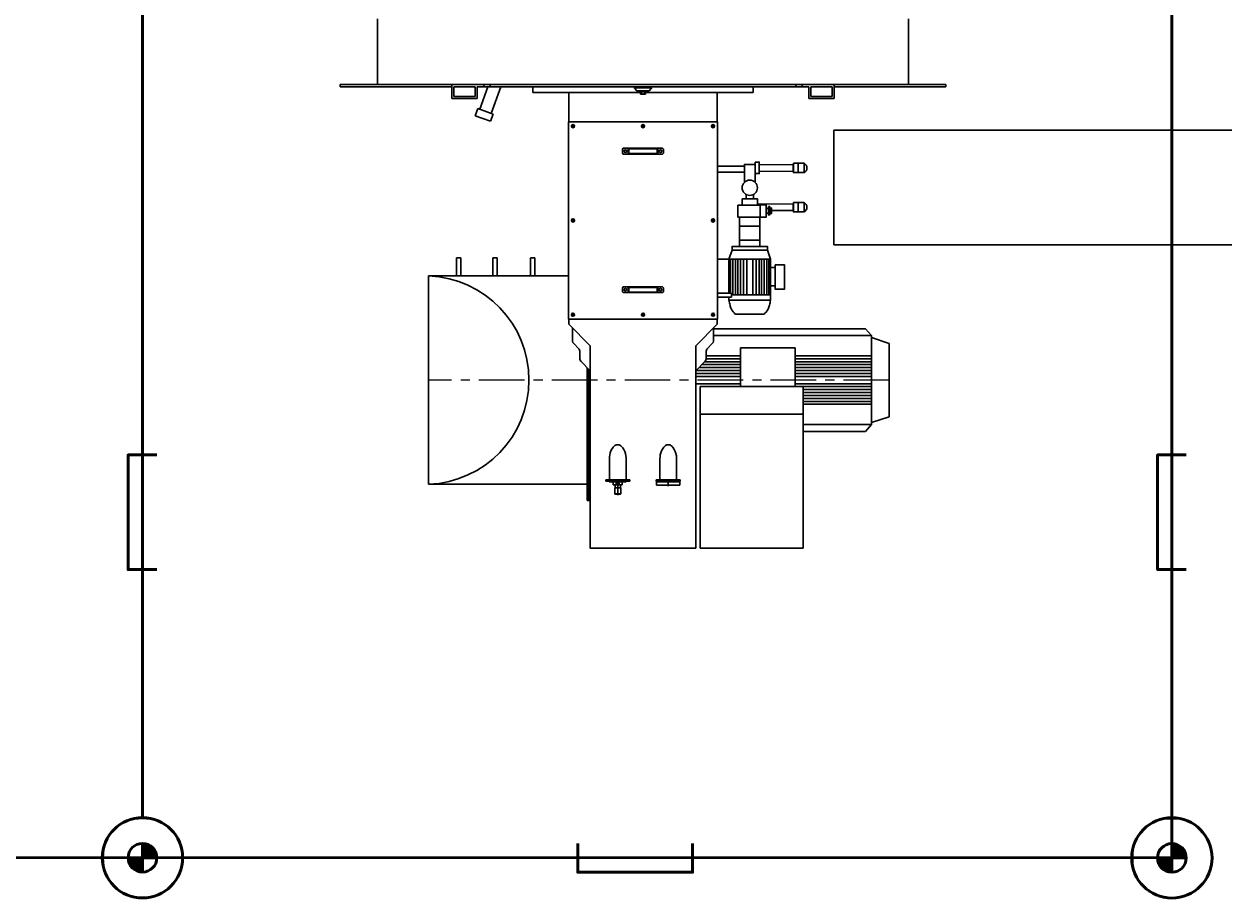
# Model space of a CAD drawing. Header units: millimetres. Extents: x 196 to 1773810, y -221320 to 153872.
# Tile 138 of 256: x 1156363 to 1160544, y -206100 to -203054. Entities that reach past the tile are written whole.
import ezdxf

# ---------------------------------------------------------------- set-up
doc = ezdxf.new("R2010")
doc.units = ezdxf.units.MM
doc.set_wipeout_variables(frame=1)
doc.linetypes.add('CENTER', pattern=[50.8, 31.75, -6.35, 6.35, -6.35])
for name, color, linetype, lineweight in [('.', 7, 'Continuous', 15), ('00_Основной', 163, 'Continuous', 40), ('Эл.линия силовых сетей', 1, 'Continuous', 50), ('электрика', 1, 'Continuous', 140), ('Электроосвещение', 1, 'Continuous', 50)]:
    doc.layers.add(name, color=color, linetype=linetype, lineweight=lineweight)
doc.styles.add('Times New Roman', font='times.ttf')
doc.styles.add('TXT', font='txt.shx', dxfattribs={"bigfont": 'GBCBIG.shx'})

# ---------------------------------------------------------------- blocks, each defined once
blk = doc.blocks.new('ДСП-3004 100Вт')
at = {"color": 1, "lineweight": 50}
blk.add_wipeout([(-12.1, 138.5), (12.1, 138.5), (36, 134.3), (58.7, 126), (79.7, 113.9), (98.3, 98.3), (113.9, 79.7), (126, 58.7), (134.3, 36), (138.5, 12.1), (138.5, -12.1), (134.3, -36), (126, -58.7), (113.9, -79.7), (98.3, -98.3), (79.7, -113.9), (58.7, -126), (36, -134.3), (12.1, -138.5), (-12.1, -138.5), (-36, -134.3), (-58.7, -126), (-79.7, -113.9), (-98.3, -98.3), (-113.9, -79.7), (-126, -58.7), (-134.3, -36), (-138.5, -12.1), (-138.5, 12.1), (-134.3, 36), (-126, 58.7), (-113.9, 79.7), (-98.3, 98.3), (-79.7, 113.9), (-58.7, 126), (-36, 134.3)], dxfattribs=at)
at = {"layer": '.', "lineweight": 50, "ltscale": 10}
h = blk.add_hatch(color=2, dxfattribs=at)
h.dxf.hatch_style = 1
h.paths.add_polyline_path([(0, 0), (50, 0, 0.414214), (0, 50)])
h = blk.add_hatch(color=2, dxfattribs=at)
h.dxf.hatch_style = 1
h.paths.add_polyline_path([(0, -50), (0, 0), (-50, 0, 0.414214)])
at = {"layer": 'Электроосвещение', "color": 1, "lineweight": 50, "ltscale": 10}
for points in [[(0, 50), (0, -50)], [(-50, 0), (50, 0)]]:
    blk.add_lwpolyline(points, dxfattribs=at)
for radius in [140, 50]:
    blk.add_circle((0, 0), radius, dxfattribs=at)
blk = doc.blocks.new('Лоток')
at = {"layer": 'Эл.линия силовых сетей', "color": 85, "lineweight": 50, "ltscale": 50}
blk.add_lwpolyline([(-200, 100), (-200, 0), (200, 0), (200, 100)], dxfattribs=at)

msp = doc.modelspace()

# ---------------------------------------------------------------- linework, layer by layer
at = {"color": 252, "lineweight": 30, "ltscale": 10}
for p, q in [((1159184.7, -203424.1, 0.2), (1163744.7, -203424.1, 0.5)), ((1159184.7, -203424.1, 0.2), (1159184.7, -203824.1, 0.1)), ((1159184.7, -203824.1, 0.1), (1164144.7, -203824.1, 0.4))]:
    msp.add_line(p, q, dxfattribs=at)
at = {"color": 252, "linetype": 'CENTER', "lineweight": 25, "ltscale": 5}
msp.add_line((1159376.9, -204295, 0.3), (1157772.9, -204295, 0.3), dxfattribs=at)
at = {"layer": '00_Основной', "lineweight": 30, "ltscale": 10}
for p, q in [((1157594.4, -203264.4, 0.3), (1157594.4, -203035.7, 0.3)), ((1159444.9, -203264.4, 0.3), (1159444.9, -203035.7, 0.3)), ((1157594.4, -203264.4, 0.3), (1157594.4, -203066.1, 0.3)), ((1159444.9, -203264.4, 0.3), (1159444.9, -203066.1, 0.3)), ((1157464.2, -203273.2, 0.3), (1157464.2, -203264.4, 0.3)), ((1157853.8, -203264.4, 0.3), (1157464.2, -203264.4, 0.3)), ((1157853.8, -203273.2, 0.3), (1157464.2, -203273.2, 0.3)), ((1157853.8, -203273.2, 0.3), (1157853.8, -203264.4, 0.3)), ((1157964.7, -203264.4, 0.3), (1157853.8, -203264.4, 0.3)), ((1157853.8, -203273.2, 0.3), (1157853.8, -203313.7, 0.3)), ((1157860.9, -203306.6, 0.3), (1157860.9, -203273.2, 0.3)), ((1157934.8, -203273.2, 0.3), (1157860.9, -203273.2, 0.3)), ((1157934.8, -203273.2, 0.3), (1157934.8, -203306.6, 0.3)), ((1157941.8, -203313.7, 0.3), (1157941.8, -203273.2, 0.3)), ((1157964.7, -203273.2, 0.3), (1157941.8, -203273.2, 0.3)), ((1157979.1, -203273.2, 0.3), (1157950.8, -203351.2, 0.3)), ((1157964.7, -203273.2, 0.3), (1157964.7, -203264.4, 0.3)), ((1157986.7, -203264.4, 0.3), (1157964.7, -203264.4, 0.3)), ((1157986.7, -203273.2, 0.3), (1157964.7, -203273.2, 0.3)), ((1157986.7, -203273.2, 0.3), (1157986.7, -203264.4, 0.3)), ((1159185.5, -203264.4, 0.3), (1157986.7, -203264.4, 0.3)), ((1159097.5, -203273.2, 0.3), (1157986.7, -203273.2, 0.3)), ((1158024.1, -203273.2, 0.3), (1157990.4, -203365.6, 0.3)), ((1159052.6, -203273.2, 0.3), (1159052.6, -203264.4, 0.3)), ((1159074.6, -203273.2, 0.3), (1159074.6, -203264.4, 0.3)), ((1159097.5, -203313.7, 0.3), (1159097.5, -203273.2, 0.3)), ((1159104.6, -203273.2, 0.3), (1159104.6, -203306.6, 0.3)), ((1159178.4, -203273.2, 0.3), (1159104.6, -203273.2, 0.3)), ((1159178.4, -203306.6, 0.3), (1159178.4, -203273.2, 0.3)), ((1159185.5, -203273.2, 0.3), (1159185.5, -203264.4, 0.3)), ((1159575.1, -203264.4, 0.3), (1159185.5, -203264.4, 0.3)), ((1159185.5, -203273.2, 0.3), (1159185.5, -203313.7, 0.3)), ((1159575.1, -203273.2, 0.3), (1159185.5, -203273.2, 0.3)), ((1159575.1, -203273.2, 0.3), (1159575.1, -203264.4, 0.3)), ((1157853.8, -203313.7, 0.3), (1157941.8, -203313.7, 0.3)), ((1157934.8, -203306.6, 0.3), (1157860.9, -203306.6, 0.3)), ((1158136, -203276.1, 0.3), (1158136, -203292.5, 0.3)), ((1158511.1, -203292.5, 0.3), (1158136, -203292.5, 0.3)), ((1158261.4, -203292.5, 0.3), (1158261.4, -203394.8, 0.3)), ((1158497.8, -203286.3, 0.3), (1158490.1, -203277, 0.3)), ((1158548.9, -203276.3, 0.3), (1158490.4, -203276.3, 0.3)), ((1158540.8, -203286.7, 0.3), (1158498.5, -203286.7, 0.3)), ((1158509.3, -203286.7, 0.3), (1158530, -203286.7, 0.3)), ((1158509.3, -203286.7, 0.3), (1158509.3, -203288.4, 0.3)), ((1158509.3, -203288.4, 0.3), (1158530, -203288.4, 0.3)), ((1158511.1, -203289, 0.3), (1158512.2, -203288.4, 0.3)), ((1158511.1, -203289, 0.3), (1158511.1, -203298.2, 0.3)), ((1158511.1, -203298.2, 0.3), (1158512.2, -203298.9, 0.3)), ((1158527.1, -203288.4, 0.3), (1158512.2, -203288.4, 0.3)), ((1158527.1, -203298.9, 0.3), (1158512.2, -203298.9, 0.3)), ((1158515.4, -203289, 0.3), (1158515.4, -203298.2, 0.3)), ((1158523.9, -203289, 0.3), (1158523.9, -203298.2, 0.3)), ((1158528.2, -203289, 0.3), (1158527.1, -203288.4, 0.3)), ((1158528.2, -203298.2, 0.3), (1158527.1, -203298.9, 0.3)), ((1158528.2, -203289, 0.3), (1158528.2, -203298.2, 0.3)), ((1158903.3, -203292.5, 0.3), (1158528.2, -203292.5, 0.3)), ((1158530, -203286.7, 0.3), (1158530, -203288.4, 0.3)), ((1158541.5, -203286.3, 0.3), (1158549.3, -203277, 0.3)), ((1158778, -203394.8, 0.3), (1158778, -203292.5, 0.3)), ((1158903.3, -203276.1, 0.3), (1158903.3, -203292.5, 0.3)), ((1159185.5, -203313.7, 0.3), (1159097.5, -203313.7, 0.3)), ((1159104.6, -203306.6, 0.3), (1159178.4, -203306.6, 0.3)), ((1157944.2, -203348.8, 0.3), (1157935.1, -203373.6, 0.3)), ((1157944.2, -203348.8, 0.3), (1157997.1, -203368, 0.3)), ((1157988, -203392.8, 0.3), (1157935.1, -203373.6, 0.3)), ((1157997.1, -203368, 0.3), (1157988, -203392.8, 0.3)), ((1158261.4, -203394.8, 0.3), (1158260.3, -203394.8, 0.3)), ((1158261.4, -203394.8, 0.3), (1158778, -203394.8, 0.3)), ((1158778, -203394.8, 0.3), (1158779, -203394.8, 0.3)), ((1158269.5, -203410.1, 0.3), (1158281.9, -203410.1, 0.3)), ((1158275.7, -203403.9, 0.3), (1158275.7, -203416.3, 0.3)), ((1158513.5, -203410.1, 0.3), (1158525.8, -203410.1, 0.3)), ((1158519.7, -203403.9, 0.3), (1158519.7, -203416.3, 0.3)), ((1158757.5, -203410.1, 0.3), (1158769.8, -203410.1, 0.3)), ((1158763.6, -203403.9, 0.3), (1158763.6, -203416.3, 0.3)), ((1158451.1, -203486.8, 0.3), (1158448.1, -203489.9, 0.3)), ((1158448.1, -203489.9, 0.3), (1158448.1, -203504.2, 0.3)), ((1158451.1, -203507.3, 0.3), (1158448.1, -203504.2, 0.3)), ((1158451.1, -203486.8, 0.3), (1158519.7, -203486.8, 0.3)), ((1158451.1, -203507.3, 0.3), (1158519.7, -203507.3, 0.3)), ((1158468.5, -203486.8, 0.3), (1158468.5, -203507.3, 0.3)), ((1158468.5, -203486.8, 0.3), (1158470.6, -203488.9, 0.3)), ((1158470.6, -203505.3, 0.3), (1158468.5, -203507.3, 0.3)), ((1158470.6, -203488.9, 0.3), (1158519.7, -203488.9, 0.3)), ((1158470.6, -203488.9, 0.3), (1158470.6, -203505.3, 0.3)), ((1158470.6, -203505.3, 0.3), (1158519.7, -203505.3, 0.3)), ((1158588.2, -203486.8, 0.3), (1158519.7, -203486.8, 0.3)), ((1158568.8, -203488.9, 0.3), (1158519.7, -203488.9, 0.3)), ((1158568.8, -203505.3, 0.3), (1158519.7, -203505.3, 0.3)), ((1158588.2, -203507.3, 0.3), (1158519.7, -203507.3, 0.3)), ((1158568.8, -203488.9, 0.3), (1158570.8, -203486.8, 0.3)), ((1158568.8, -203488.9, 0.3), (1158568.8, -203505.3, 0.3)), ((1158568.8, -203505.3, 0.3), (1158570.8, -203507.3, 0.3)), ((1158570.8, -203486.8, 0.3), (1158570.8, -203507.3, 0.3)), ((1158588.2, -203486.8, 0.3), (1158591.3, -203489.9, 0.3)), ((1158588.2, -203507.3, 0.3), (1158591.3, -203504.2, 0.3)), ((1158591.3, -203489.9, 0.3), (1158591.3, -203504.2, 0.3)), ((1158918.1, -203680.9, 0.3), (1159043.4, -203681.7, 0.3)), ((1159043.4, -203681.7, 0.3), (1159043.4, -203704.5, 0.3)), ((1158275.7, -203732.4, 0.3), (1158275.7, -203744.8, 0.3)), ((1158763.6, -203732.4, 0.3), (1158763.6, -203744.8, 0.3)), ((1158856.4, -203829.2, 0.3), (1158856.4, -203727.3, 0.3)), ((1158856.4, -203727.3, 0.3), (1158891.6, -203727.3, 0.3)), ((1158926.8, -203829.2, 0.3), (1158926.8, -203727.3, 0.3)), ((1158927.8, -203703.7, 0.3), (1158927.6, -203703.7, 0.3)), ((1159043.4, -203704.5, 0.3), (1158967.6, -203704, 0.3)), ((1158281.9, -203738.6, 0.3), (1158269.5, -203738.6, 0.3)), ((1158757.5, -203738.6, 0.3), (1158769.8, -203738.6, 0.3)), ((1158856.4, -203758.7, 0.3), (1158891.6, -203758.7, 0.3)), ((1158926.8, -203758.7, 0.3), (1158891.6, -203758.7, 0.3)), ((1158856.4, -203807.9, 0.3), (1158891.6, -203807.9, 0.3)), ((1158926.8, -203807.9, 0.3), (1158891.6, -203807.9, 0.3)), ((1158819.3, -203873.1, 0.3), (1158829.9, -203841.7, 0.3)), ((1158963.9, -203873.1, 0.3), (1158953.3, -203841.7, 0.3)), ((1157870.1, -203931.8, 0.3), (1157870.1, -203869.2, 0.3)), ((1157870.1, -203869.2, 0.3), (1157885.4, -203869.2, 0.3)), ((1157885.4, -203931.8, 0.3), (1157885.4, -203869.2, 0.3)), ((1157996.4, -203931.8, 0.3), (1157996.4, -203869.2, 0.3)), ((1157996.4, -203869.2, 0.3), (1158011.7, -203869.2, 0.3)), ((1158011.7, -203931.8, 0.3), (1158011.7, -203869.2, 0.3)), ((1158127.3, -203931.8, 0.3), (1158127.3, -203869.2, 0.3)), ((1158127.3, -203869.2, 0.3), (1158142.7, -203869.2, 0.3)), ((1158142.7, -203931.8, 0.3), (1158142.7, -203869.2, 0.3)), ((1158824.6, -203873.1, 0.3), (1158824.6, -203992, 0.3)), ((1158832.1, -203873.1, 0.3), (1158832.1, -203997.6, 0.3)), ((1158841.5, -203873.1, 0.3), (1158841.5, -203997.6, 0.3)), ((1158850.3, -203873.1, 0.3), (1158850.3, -203997.6, 0.3)), ((1158859, -203873.1, 0.3), (1158859, -203997.6, 0.3)), ((1158869.7, -203873.1, 0.3), (1158869.7, -203997.6, 0.3)), ((1158881.3, -203997.6, 0.3), (1158881.3, -203873.1, 0.3)), ((1158901.9, -203997.6, 0.3), (1158901.9, -203873.1, 0.3)), ((1158913.5, -203873.1, 0.3), (1158913.5, -203997.6, 0.3)), ((1158924.2, -203873.1, 0.3), (1158924.2, -203997.6, 0.3)), ((1158932.9, -203873.1, 0.3), (1158932.9, -203997.6, 0.3)), ((1158941.7, -203873.1, 0.3), (1158941.7, -203997.6, 0.3)), ((1158951.2, -203873.1, 0.3), (1158951.2, -203997.6, 0.3)), ((1158958.6, -203873.1, 0.3), (1158958.6, -203997.6, 0.3)), ((1157772.9, -203931.8, 0.3), (1157772.9, -204658.2, 0.3)), ((1158260.3, -203931.8, 0.3), (1157772.9, -203931.8, 0.3)), ((1158451.1, -203969.9, 0.3), (1158448.1, -203973, 0.3)), ((1158448.1, -203987.3, 0.3), (1158448.1, -203973, 0.3)), ((1158451.1, -203969.9, 0.3), (1158519.7, -203969.9, 0.3)), ((1158468.5, -203990.3, 0.3), (1158468.5, -203969.9, 0.3)), ((1158470.6, -203971.9, 0.3), (1158468.5, -203969.9, 0.3)), ((1158470.6, -203971.9, 0.3), (1158519.7, -203971.9, 0.3)), ((1158470.6, -203988.3, 0.3), (1158470.6, -203971.9, 0.3)), ((1158588.2, -203969.9, 0.3), (1158519.7, -203969.9, 0.3)), ((1158568.8, -203971.9, 0.3), (1158519.7, -203971.9, 0.3)), ((1158568.8, -203971.9, 0.3), (1158570.8, -203969.9, 0.3)), ((1158568.8, -203988.3, 0.3), (1158568.8, -203971.9, 0.3)), ((1158570.8, -203990.3, 0.3), (1158570.8, -203969.9, 0.3)), ((1158588.2, -203969.9, 0.3), (1158591.3, -203973, 0.3)), ((1158591.3, -203987.3, 0.3), (1158591.3, -203973, 0.3)), ((1158451.1, -203990.3, 0.3), (1158448.1, -203987.3, 0.3)), ((1158451.1, -203990.3, 0.3), (1158519.7, -203990.3, 0.3)), ((1158468.5, -203990.3, 0.3), (1158470.6, -203988.3, 0.3)), ((1158470.6, -203988.3, 0.3), (1158519.7, -203988.3, 0.3)), ((1158568.8, -203988.3, 0.3), (1158519.7, -203988.3, 0.3)), ((1158588.2, -203990.3, 0.3), (1158519.7, -203990.3, 0.3)), ((1158568.8, -203988.3, 0.3), (1158570.8, -203990.3, 0.3)), ((1158588.2, -203990.3, 0.3), (1158591.3, -203987.3, 0.3)), ((1158779, -203992, 0.3), (1158828.2, -203992, 0.3)), ((1158828.2, -204005.5, 0.3), (1158819.3, -204005.5, 0.3)), ((1158828.2, -203992, 0.3), (1158828.2, -204005.5, 0.3)), ((1158828.2, -203997.6, 0.3), (1158891.6, -203997.6, 0.3)), ((1158963.9, -203997.6, 0.3), (1158891.6, -203997.6, 0.3)), ((1158269.5, -204067.1, 0.3), (1158281.9, -204067.1, 0.3)), ((1158275.7, -204073.3, 0.3), (1158275.7, -204060.9, 0.3)), ((1158513.5, -204067.1, 0.3), (1158525.8, -204067.1, 0.3)), ((1158519.7, -204073.3, 0.3), (1158519.7, -204060.9, 0.3)), ((1158757.5, -204067.1, 0.3), (1158769.8, -204067.1, 0.3)), ((1158763.6, -204073.3, 0.3), (1158763.6, -204060.9, 0.3)), ((1158841.3, -204065.3, 0.3), (1158891.6, -204065.3, 0.3)), ((1158941.9, -204065.3, 0.3), (1158891.6, -204065.3, 0.3)), ((1158779, -204082.4, 0.3), (1158260.3, -204082.4, 0.3)), ((1158261.4, -204099.9, 0.3), (1158261.4, -204082.4, 0.3)), ((1158335.5, -204175.3, 0.3), (1158261.4, -204099.9, 0.3)), ((1158778, -204099.9, 0.3), (1158703.8, -204175.3, 0.3)), ((1158778, -204099.9, 0.3), (1158778, -204082.4, 0.3)), ((1158274.1, -204112.9, 0.3), (1158274.1, -204159.7, 0.3)), ((1158765.2, -204112.9, 0.3), (1158765.2, -204159.7, 0.3)), ((1158765.2, -204116, 0.3), (1159015.6, -204116, 0.3)), ((1159015.6, -204139.6, 0.3), (1158765.2, -204139.6, 0.3)), ((1159015.6, -204116, 0.3), (1159295.3, -204116, 0.3)), ((1159315.5, -204139.6, 0.3), (1159015.6, -204139.6, 0.3)), ((1159295.3, -204116, 0.3), (1159315.5, -204139.6, 0.3)), ((1159315.5, -204139.6, 0.3), (1159315.5, -204146.7, 0.3)), ((1159315.5, -204146.7, 0.3), (1159376.9, -204167.1, 0.3)), ((1159315.5, -204146.7, 0.3), (1159315.5, -204295, 0.3)), ((1158277.1, -204166.9, 0.3), (1158296.8, -204186.9, 0.3)), ((1158335.5, -204175.3, 0.3), (1158335.5, -204545.5, 0.3)), ((1158703.8, -204175.3, 0.3), (1158703.8, -204545.5, 0.3)), ((1158762.2, -204166.9, 0.3), (1158742.5, -204186.9, 0.3)), ((1158859.7, -204318, 0.3), (1158859.7, -204182.1, 0.3)), ((1158859.7, -204182.1, 0.3), (1159050.4, -204182.1, 0.3)), ((1159050.4, -204182.1, 0.3), (1159050.4, -204318, 0.3)), ((1159376.9, -204167.1, 0.3), (1159376.9, -204295, 0.3)), ((1158299.7, -204194.1, 0.3), (1158299.7, -204222.2, 0.3)), ((1158302.7, -204229.4, 0.3), (1158335.5, -204262.8, 0.3)), ((1158736.7, -204229.4, 0.3), (1158703.8, -204262.8, 0.3)), ((1158859.7, -204231.1, 0.3), (1158735, -204231.1, 0.3)), ((1158739.6, -204194.1, 0.3), (1158739.6, -204222.2, 0.3)), ((1158859.7, -204210.6, 0.3), (1158739.6, -204210.6, 0.3)), ((1158859.7, -204220.8, 0.3), (1158739.6, -204220.8, 0.3)), ((1159315.5, -204210.6, 0.3), (1159050.4, -204210.6, 0.3)), ((1159315.5, -204220.8, 0.3), (1159050.4, -204220.8, 0.3)), ((1159315.5, -204231.1, 0.3), (1159050.4, -204231.1, 0.3)), ((1158325.3, -204252.4, 0.3), (1158325.3, -204714.4, 0.3)), ((1158330.4, -204714.4, 0.3), (1158330.4, -204257.6, 0.3)), ((1158859.7, -204272, 0.3), (1158703.8, -204272, 0.3)), ((1158859.7, -204261.8, 0.3), (1158704.8, -204261.8, 0.3)), ((1158859.7, -204251.5, 0.3), (1158714.9, -204251.5, 0.3)), ((1158859.7, -204241.3, 0.3), (1158724.9, -204241.3, 0.3)), ((1159315.5, -204241.3, 0.3), (1159050.4, -204241.3, 0.3)), ((1159315.5, -204251.5, 0.3), (1159050.4, -204251.5, 0.3)), ((1159315.5, -204261.8, 0.3), (1159050.4, -204261.8, 0.3)), ((1159315.5, -204272, 0.3), (1159050.4, -204272, 0.3)), ((1158335.5, -204286.6, 0.3), (1158335.5, -204714.4, 0.3)), ((1158859.7, -204282.2, 0.3), (1158703.8, -204282.2, 0.3)), ((1158859.7, -204307.8, 0.3), (1158703.8, -204307.8, 0.3)), ((1159077.2, -204317.7, 0.3), (1158719.1, -204317.7, 0.3)), ((1158719.1, -204880.8, 0.3), (1158719.1, -204317.7, 0.3)), ((1158953.8, -204318, 0.3), (1158797.9, -204318, 0.3)), ((1159315.5, -204282.2, 0.3), (1159050.4, -204282.2, 0.3)), ((1159315.5, -204307.8, 0.3), (1159050.4, -204307.8, 0.3)), ((1159315.5, -204318, 0.3), (1159050.4, -204318, 0.3)), ((1159077.2, -204880.8, 0.3), (1159077.2, -204317.7, 0.3)), ((1159315.5, -204443.3, 0.3), (1159315.5, -204295, 0.3)), ((1159376.9, -204422.9, 0.3), (1159376.9, -204295, 0.3)), ((1159315.5, -204328.2, 0.3), (1159077.2, -204328.2, 0.3)), ((1159315.5, -204338.5, 0.3), (1159077.2, -204338.5, 0.3)), ((1159315.5, -204348.7, 0.3), (1159077.2, -204348.7, 0.3)), ((1159315.5, -204358.9, 0.3), (1159077.2, -204358.9, 0.3)), ((1159315.5, -204369.2, 0.3), (1159077.2, -204369.2, 0.3)), ((1159315.5, -204379.4, 0.3), (1159077.2, -204379.4, 0.3)), ((1159077.2, -204414.2, 0.3), (1158719.1, -204414.2, 0.3)), ((1159315.5, -204443.3, 0.3), (1159376.9, -204422.9, 0.3)), ((1159315.5, -204450.4, 0.3), (1159315.5, -204443.3, 0.3)), ((1159315.5, -204450.4, 0.3), (1159077.2, -204450.4, 0.3)), ((1159077.2, -204474, 0.3), (1159295.3, -204474, 0.3)), ((1159295.3, -204474, 0.3), (1159315.5, -204450.4, 0.3)), ((1158416.2, -204528.6, 0.3), (1158419.5, -204525.3, 0.3)), ((1158419.5, -204525.3, 0.3), (1158421.7, -204523.6, 0.3)), ((1158421.7, -204523.6, 0.3), (1158424.1, -204522.2, 0.3)), ((1158424.1, -204522.2, 0.3), (1158426.8, -204521.1, 0.3)), ((1158426.8, -204521.1, 0.3), (1158429.6, -204520.4, 0.3)), ((1158429.6, -204520.4, 0.3), (1158432.3, -204520.3, 0.3)), ((1158432.3, -204520.3, 0.3), (1158435, -204520.6, 0.3)), ((1158435, -204520.6, 0.3), (1158437.2, -204521.2, 0.3)), ((1158437.2, -204521.2, 0.3), (1158439.2, -204522.2, 0.3)), ((1158439.2, -204522.2, 0.3), (1158442.4, -204524.1, 0.3)), ((1158442.4, -204524.1, 0.3), (1158445.2, -204526.5, 0.3)), ((1158445.2, -204526.5, 0.3), (1158449.3, -204531.4, 0.3)), ((1158592.2, -204528.6, 0.3), (1158595.4, -204525.3, 0.3)), ((1158595.4, -204525.3, 0.3), (1158597.6, -204523.6, 0.3)), ((1158597.6, -204523.6, 0.3), (1158600, -204522.2, 0.3)), ((1158600, -204522.2, 0.3), (1158602.7, -204521.1, 0.3)), ((1158602.7, -204521.1, 0.3), (1158605.6, -204520.4, 0.3)), ((1158605.6, -204520.4, 0.3), (1158608.3, -204520.3, 0.3)), ((1158608.3, -204520.3, 0.3), (1158610.9, -204520.6, 0.3)), ((1158610.9, -204520.6, 0.3), (1158613.1, -204521.2, 0.3)), ((1158613.1, -204521.2, 0.3), (1158615.2, -204522.2, 0.3)), ((1158615.2, -204522.2, 0.3), (1158618.3, -204524.1, 0.3)), ((1158618.3, -204524.1, 0.3), (1158621.1, -204526.5, 0.3)), ((1158621.1, -204526.5, 0.3), (1158625.3, -204531.4, 0.3)), ((1158402.5, -204570.5, 0.3), (1158403, -204562, 0.3)), ((1158403, -204562, 0.3), (1158404.1, -204555.4, 0.3)), ((1158404.1, -204555.4, 0.3), (1158405.8, -204548.7, 0.3)), ((1158405.8, -204548.7, 0.3), (1158408.1, -204542.2, 0.3)), ((1158408.1, -204542.2, 0.3), (1158411.1, -204536, 0.3)), ((1158411.1, -204536, 0.3), (1158413.5, -204532.2, 0.3)), ((1158413.5, -204532.2, 0.3), (1158416.2, -204528.6, 0.3)), ((1158449.3, -204531.4, 0.3), (1158452.7, -204536.8, 0.3)), ((1158452.7, -204536.8, 0.3), (1158456, -204544, 0.3)), ((1158456, -204544, 0.3), (1158458.4, -204551.5, 0.3)), ((1158458.4, -204551.5, 0.3), (1158459.9, -204559.1, 0.3)), ((1158459.9, -204559.1, 0.3), (1158460.6, -204564.9, 0.3)), ((1158460.6, -204564.9, 0.3), (1158460.8, -204570.7, 0.3)), ((1158578.5, -204570.5, 0.3), (1158579, -204562, 0.3)), ((1158579, -204562, 0.3), (1158580, -204555.4, 0.3)), ((1158580, -204555.4, 0.3), (1158581.7, -204548.7, 0.3)), ((1158581.7, -204548.7, 0.3), (1158584, -204542.2, 0.3)), ((1158584, -204542.2, 0.3), (1158587.1, -204536, 0.3)), ((1158587.1, -204536, 0.3), (1158589.4, -204532.2, 0.3)), ((1158589.4, -204532.2, 0.3), (1158592.2, -204528.6, 0.3)), ((1158625.3, -204531.4, 0.3), (1158628.6, -204536.8, 0.3)), ((1158628.6, -204536.8, 0.3), (1158631.9, -204544, 0.3)), ((1158631.9, -204544, 0.3), (1158634.3, -204551.5, 0.3)), ((1158634.3, -204551.5, 0.3), (1158635.9, -204559.1, 0.3)), ((1158635.9, -204559.1, 0.3), (1158636.6, -204564.9, 0.3)), ((1158636.6, -204564.9, 0.3), (1158636.8, -204570.7, 0.3)), ((1158402.5, -204570.7, 0.3), (1158402.5, -204570.5, 0.3)), ((1158402.5, -204570.7, 0.3), (1158402.5, -204642.8, 0.3)), ((1158460.8, -204642.8, 0.3), (1158460.8, -204570.7, 0.3)), ((1158578.5, -204570.7, 0.3), (1158578.5, -204570.5, 0.3)), ((1158578.5, -204570.7, 0.3), (1158578.5, -204642.8, 0.3)), ((1158636.8, -204642.8, 0.3), (1158636.8, -204570.7, 0.3)), ((1158389.7, -204642.8, 0.3), (1158389.7, -204647.9, 0.3)), ((1158473.6, -204642.8, 0.3), (1158389.7, -204642.8, 0.3)), ((1158473.6, -204647.9, 0.3), (1158389.7, -204647.9, 0.3)), ((1158402, -204647.9, 0.3), (1158402, -204650, 0.3)), ((1158461.3, -204647.9, 0.3), (1158402, -204647.9, 0.3)), ((1158402, -204650, 0.3), (1158402.8, -204650, 0.3)), ((1158402.8, -204650, 0.3), (1158414.4, -204650, 0.3)), ((1158414.4, -204647.9, 0.3), (1158414.4, -204650, 0.3)), ((1158414.4, -204650, 0.3), (1158417.1, -204650, 0.3)), ((1158416.3, -204660.2, 0.3), (1158416.3, -204650, 0.3)), ((1158417.1, -204647.9, 0.3), (1158417.1, -204650, 0.3)), ((1158417.1, -204650, 0.3), (1158446.2, -204650, 0.3)), ((1158426.6, -204650, 0.3), (1158426.6, -204660.2, 0.3)), ((1158436.8, -204650, 0.3), (1158426.6, -204650, 0.3)), ((1158431.7, -204696, 0.3), (1158431.7, -204642.4, 0.3)), ((1158436.8, -204660.2, 0.3), (1158436.8, -204650, 0.3)), ((1158446.2, -204647.9, 0.3), (1158446.2, -204650, 0.3)), ((1158446.2, -204650, 0.3), (1158448.9, -204650, 0.3)), ((1158447, -204650, 0.3), (1158447, -204660.2, 0.3)), ((1158448.9, -204647.9, 0.3), (1158448.9, -204650, 0.3)), ((1158448.9, -204650, 0.3), (1158460.6, -204650, 0.3)), ((1158460.6, -204650, 0.3), (1158461.3, -204650, 0.3)), ((1158461.3, -204650, 0.3), (1158461.3, -204647.9, 0.3)), ((1158473.6, -204647.9, 0.3), (1158473.6, -204642.8, 0.3)), ((1158565.7, -204642.8, 0.3), (1158565.7, -204647.9, 0.3)), ((1158649.6, -204642.8, 0.3), (1158565.7, -204642.8, 0.3)), ((1158649.6, -204647.9, 0.3), (1158565.7, -204647.9, 0.3)), ((1158566.7, -204647.9, 0.3), (1158566.7, -204649.5, 0.3)), ((1158566.7, -204647.9, 0.3), (1158648.6, -204647.9, 0.3)), ((1158566.7, -204649.5, 0.3), (1158566.7, -204661.7, 0.3)), ((1158566.7, -204649.5, 0.3), (1158648.6, -204649.5, 0.3)), ((1158607.6, -204664.8, 0.3), (1158607.6, -204642.3, 0.3)), ((1158648.6, -204649.5, 0.3), (1158648.6, -204647.9, 0.3)), ((1158648.6, -204661.7, 0.3), (1158648.6, -204649.5, 0.3)), ((1158649.6, -204647.9, 0.3), (1158649.6, -204642.8, 0.3)), ((1158325.3, -204658.2, 0.3), (1157772.9, -204658.2, 0.3)), ((1158426.6, -204660.2, 0.3), (1158416.3, -204660.2, 0.3)), ((1158421.5, -204670.4, 0.3), (1158421.5, -204691.9, 0.3)), ((1158441.9, -204670.4, 0.3), (1158421.5, -204670.4, 0.3)), ((1158421.5, -204691.9, 0.3), (1158441.9, -204691.9, 0.3)), ((1158422.5, -204660.2, 0.3), (1158422.5, -204670.4, 0.3)), ((1158440.9, -204692.9, 0.3), (1158422.5, -204692.9, 0.3)), ((1158436.8, -204660.2, 0.3), (1158426.6, -204660.2, 0.3)), ((1158447, -204660.2, 0.3), (1158436.8, -204660.2, 0.3)), ((1158440.9, -204670.4, 0.3), (1158440.9, -204660.2, 0.3)), ((1158441.9, -204691.9, 0.3), (1158441.9, -204670.4, 0.3)), ((1158566.7, -204661.7, 0.3), (1158648.6, -204661.7, 0.3)), ((1158335.5, -204714.4, 0.3), (1158325.3, -204714.4, 0.3)), ((1158335.5, -204880.8, 0.3), (1158703.8, -204880.8, 0.3)), ((1158719.1, -204880.8, 0.3), (1159077.2, -204880.8, 0.3))]:
    msp.add_line(p, q, dxfattribs=at)
at = {"layer": '00_Основной', "lineweight": 30, "ltscale": 10, "elevation": 0.3}
for points in [[(1158278.2, -203408.6), (1158275.7, -203407.2), (1158273.1, -203408.6), (1158273.1, -203411.6), (1158275.7, -203413.1), (1158278.2, -203411.6)], [(1158522.2, -203408.6), (1158519.7, -203407.2), (1158517.1, -203408.6), (1158517.1, -203411.6), (1158519.7, -203413.1), (1158522.2, -203411.6)], [(1158766.2, -203408.6), (1158763.6, -203407.2), (1158761.1, -203408.6), (1158761.1, -203411.6), (1158763.6, -203413.1), (1158766.2, -203411.6)], [(1158779, -203549.8), (1158872.8, -203549.8), (1158872.8, -203570.6), (1158779, -203570.6)], [(1158910.8, -203535.4), (1158924.9, -203535.4), (1158924.9, -203575.2), (1158910.8, -203575.2)], [(1158924.9, -203543.9), (1159043.4, -203544.7), (1159043.4, -203567.6), (1158924.9, -203566.7)], [(1159043.5, -203539.3), (1159060.3, -203539.3), (1159060.3, -203571.9), (1159043.5, -203571.9)], [(1159060.3, -203539.3), (1159081, -203539.3), (1159081, -203571.9), (1159060.3, -203571.9)], [(1158849.6, -203685.9), (1158927.8, -203685.9), (1158927.8, -203727.1), (1158849.6, -203727.1)], [(1158865.3, -203663), (1158918.1, -203663), (1158918.1, -203685.9), (1158865.3, -203685.9)], [(1158927.6, -203683.8), (1158948.6, -203683.8), (1158948.6, -203727.4), (1158927.6, -203727.4)], [(1158956.8, -203690.3), (1158961.2, -203690.3), (1158961.2, -203719.4), (1158956.8, -203719.4)], [(1159043.5, -203676.3), (1159060.3, -203676.3), (1159060.3, -203708.9), (1159043.5, -203708.9)], [(1159060.3, -203676.3), (1159081, -203676.3), (1159081, -203708.9), (1159060.3, -203708.9)], [(1158948.6, -203696.7), (1158956.8, -203696.7), (1158956.8, -203712.9), (1158948.6, -203712.9)], [(1158961.2, -203695.6), (1158967.6, -203695.6), (1158967.6, -203714), (1158961.2, -203714)], [(1158273.1, -203737.1), (1158275.7, -203735.6), (1158278.2, -203737.1), (1158278.2, -203740.1), (1158275.7, -203741.5), (1158273.1, -203740.1)], [(1158766.2, -203737.1), (1158763.6, -203735.6), (1158761.1, -203737.1), (1158761.1, -203740.1), (1158763.6, -203741.5), (1158766.2, -203740.1)], [(1158829.8, -203841.7), (1158953.3, -203841.7), (1158953.3, -203829.2), (1158829.8, -203829.2)], [(1158980.3, -203893), (1159012.3, -203893), (1159012.3, -203978.2), (1158980.3, -203978.2)], [(1158980.3, -203902.9), (1158963.9, -203902.9), (1158963.9, -203966.9), (1158980.3, -203966.9)], [(1158278.2, -204068.5), (1158275.7, -204070), (1158273.1, -204068.5), (1158273.1, -204065.6), (1158275.7, -204064.1), (1158278.2, -204065.6)], [(1158522.2, -204068.5), (1158519.7, -204070), (1158517.1, -204068.5), (1158517.1, -204065.6), (1158519.7, -204064.1), (1158522.2, -204065.6)], [(1158766.2, -204068.5), (1158763.6, -204070), (1158761.1, -204068.5), (1158761.1, -204065.6), (1158763.6, -204064.1), (1158766.2, -204065.6)]]:
    msp.add_lwpolyline(points, close=True, dxfattribs=at)
for points in [[(1158873.9, -203605), (1158872.8, -203605), (1158872.8, -203543.4), (1158910.4, -203543.4), (1158910.4, -203605), (1158909.3, -203605)], [(1158904.8, -203647.9), (1158904.8, -203663), (1158879.6, -203663), (1158879.6, -203647.9)], [(1158819.3, -203992), (1158819.3, -203873.1), (1158779, -203873.1), (1158779, -204005.5), (1158819.3, -204005.5)], [(1158819.3, -203992), (1158819.3, -203873.1), (1158963.9, -203873.1), (1158963.9, -204016.7), (1158819.3, -204016.7), (1158819.3, -204005.5)]]:
    msp.add_lwpolyline(points, dxfattribs=at)
at = {"layer": '00_Основной', "lineweight": 30, "ltscale": 10}
for centre, radius in [((1158275.7, -203410.1, 0.3), 5.63), ((1158275.7, -203410.1, 0.3), 5.11), ((1158275.7, -203410.1, 0.3), 4.6), ((1158519.7, -203410.1, 0.3), 5.63), ((1158519.7, -203410.1, 0.3), 5.11), ((1158519.7, -203410.1, 0.3), 4.6), ((1158763.6, -203410.1, 0.3), 5.63), ((1158763.6, -203410.1, 0.3), 5.11), ((1158763.6, -203410.1, 0.3), 4.6), ((1158458.3, -203497.1, 0.3), 4.6), ((1158581, -203497.1, 0.3), 4.6), ((1158891.6, -203624.8, 0.3), 26.6), ((1158275.7, -203738.6, 0.3), 5.63), ((1158763.6, -203738.6, 0.3), 5.63), ((1158275.7, -203738.6, 0.3), 5.11), ((1158275.7, -203738.6, 0.3), 4.6), ((1158763.6, -203738.6, 0.3), 5.11), ((1158763.6, -203738.6, 0.3), 4.6), ((1158458.3, -203980.1, 0.3), 4.6), ((1158581, -203980.1, 0.3), 4.6), ((1158275.7, -204067.1, 0.3), 5.63), ((1158275.7, -204067.1, 0.3), 5.11), ((1158275.7, -204067.1, 0.3), 4.6), ((1158519.7, -204067.1, 0.3), 5.63), ((1158519.7, -204067.1, 0.3), 5.11), ((1158519.7, -204067.1, 0.3), 4.6), ((1158763.6, -204067.1, 0.3), 5.63), ((1158763.6, -204067.1, 0.3), 5.11), ((1158763.6, -204067.1, 0.3), 4.6)]:
    msp.add_circle(centre, radius, dxfattribs=at)
for centre, radius, start, end in [((1158490.4, -203276.7, 0.3), 0.431, 90, 219.8056), ((1158498.5, -203285.8, 0.3), 0.863, 219.8056, 270), ((1158513.3, -203292.3, 0.3), 3.94, 57.4412, 123.7046), ((1158513.3, -203295, 0.3), 3.94, 236.2954, 302.0856), ((1158519.7, -203303.9, 0.3), 15.5, 73.9966, 106.0034), ((1158519.7, -203283.4, 0.3), 15.5, 253.9966, 286.0034), ((1158526, -203292.3, 0.3), 3.94, 56.2954, 122.0856), ((1158526, -203295, 0.3), 3.94, 237.9144, 303.7046), ((1158540.8, -203285.8, 0.3), 0.863, 270, 320.1944), ((1158548.9, -203276.7, 0.3), 0.431, 320.1944, 90), ((1159072.7, -203555.6, 0.3), 18.3, 296.9358, 63.0642), ((1159072.7, -203692.6, 0.3), 18.3, 296.9358, 63.0642), ((1157759.1, -204295, 0.3), 363.4, 272.169, 87.831), ((1158284.4, -204159.7, 0.3), 10.2, 180, 224.5337), ((1158289.5, -204194.1, 0.3), 10.2, 0, 44.5337), ((1158749.8, -204194.1, 0.3), 10.2, 135.4663, 180), ((1158754.9, -204159.7, 0.3), 10.2, 315.4663, 0), ((1158309.9, -204222.2, 0.3), 10.2, 180, 224.5337), ((1158729.4, -204222.2, 0.3), 10.2, 315.4663, 0), ((1158422.5, -204691.9, 0.3), 1.02, 180, 270), ((1158440.9, -204691.9, 0.3), 1.02, 270, 0)]:
    msp.add_arc(centre, radius, start, end, dxfattribs=at)
for points, knots in [([(1158260.3, -204082.4, 0.3), (1158260.3, -204068.5, 0.3), (1158260.3, -204054.5, 0.3), (1158260.3, -204023.2, 0.3), (1158260.3, -204005.8, 0.3), (1158260.3, -203964.8, 0.3), (1158260.3, -203941.1, 0.3), (1158260.3, -203893.8, 0.3), (1158260.3, -203870.1, 0.3), (1158260.3, -203828.6, 0.3), (1158260.3, -203810.8, 0.3), (1158260.3, -203775.1, 0.3), (1158260.3, -203757.3, 0.3), (1158260.3, -203736.3, 0.3), (1158260.3, -203733.1, 0.3), (1158260.3, -203723.4, 0.3), (1158260.3, -203717, 0.3), (1158260.3, -203707.7, 0.3), (1158260.3, -203704.8, 0.3), (1158260.3, -203696.2, 0.3), (1158260.3, -203690.4, 0.3), (1158260.3, -203679, 0.3), (1158260.3, -203673.2, 0.3), (1158260.3, -203656, 0.3), (1158260.3, -203644.5, 0.3), (1158260.3, -203610.1, 0.3), (1158260.3, -203587.2, 0.3), (1158260.3, -203518.3, 0.3), (1158260.3, -203472.4, 0.3), (1158260.3, -203415.9, 0.3), (1158260.3, -203405.3, 0.3), (1158260.3, -203394.8, 0.3)], [0.149728, 0.149728, 0.149728, 0.149728, 0.1951476, 0.1951476, 0.2514104, 0.2514104, 0.3273786, 0.3273786, 0.4033467, 0.4033467, 0.460613, 0.460613, 0.5178793, 0.5178793, 0.5282788, 0.5282788, 0.5490777, 0.5490777, 0.5583566, 0.5583566, 0.5769143, 0.5769143, 0.5954721, 0.5954721, 0.6325876, 0.6325876, 0.7068186, 0.7068186, 0.8552806, 0.8552806, 0.8894652, 0.8894652, 0.8894652, 0.8894652]), ([(1158779, -204082.4, 0.3), (1158779, -204068.5, 0.3), (1158779, -204054.5, 0.3), (1158779, -204023.2, 0.3), (1158779, -204005.8, 0.3), (1158779, -203964.8, 0.3), (1158779, -203941.1, 0.3), (1158779, -203893.8, 0.3), (1158779, -203870.1, 0.3), (1158779, -203828.6, 0.3), (1158779, -203810.8, 0.3), (1158779, -203775.1, 0.3), (1158779, -203757.3, 0.3), (1158779, -203736.3, 0.3), (1158779, -203733.1, 0.3), (1158779, -203723.4, 0.3), (1158779, -203717, 0.3), (1158779, -203707.7, 0.3), (1158779, -203704.8, 0.3), (1158779, -203696.2, 0.3), (1158779, -203690.4, 0.3), (1158779, -203679, 0.3), (1158779, -203673.2, 0.3), (1158779, -203656, 0.3), (1158779, -203644.5, 0.3), (1158779, -203610.1, 0.3), (1158779, -203587.2, 0.3), (1158779, -203518.3, 0.3), (1158779, -203472.4, 0.3), (1158779, -203415.9, 0.3), (1158779, -203405.3, 0.3), (1158779, -203394.8, 0.3)], [0.149728, 0.149728, 0.149728, 0.149728, 0.1951477, 0.1951477, 0.2514104, 0.2514104, 0.3273786, 0.3273786, 0.4033467, 0.4033467, 0.460613, 0.460613, 0.5178793, 0.5178793, 0.5282788, 0.5282788, 0.5490777, 0.5490777, 0.5583566, 0.5583566, 0.5769143, 0.5769143, 0.5954721, 0.5954721, 0.6325876, 0.6325876, 0.7068186, 0.7068186, 0.8552806, 0.8552806, 0.8894652, 0.8894652, 0.8894652, 0.8894652])]:
    msp.add_open_spline(points, degree=3, knots=knots, dxfattribs=at)
for points, end_tangent in [([(1158819.3, -204016.7, 0.3), (1158822.9, -204033.8, 0.3), (1158827.7, -204048, 0.3), (1158841.3, -204065.3, 0.3)], (0.816232, -0.577724)), ([(1158963.9, -204016.7, 0.3), (1158960.3, -204033.8, 0.3), (1158955.6, -204048, 0.3), (1158941.9, -204065.3, 0.3)], (-0.816232, -0.577724))]:
    msp.add_spline(points, degree=3, dxfattribs=dict(at, end_tangent=end_tangent))
for points, weights in [([(1158335.5, -204545.5, 0.3), (1158335.5, -204687.4, 0.3), (1158335.5, -204792.1, 0.3), (1158335.5, -204847.9, 0.3)], [0.514353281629, 0.495111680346, 0.495111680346, 0.514353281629]), ([(1158703.8, -204545.5, 0.3), (1158703.8, -204687.4, 0.3), (1158703.8, -204792.1, 0.3), (1158703.8, -204880.8, 0.3)], [0.514353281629, 0.495111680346, 0.495111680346, 0.514353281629]), ([(1158335.5, -204847.9, 0.3), (1158335.5, -204869.4, 0.3), (1158335.5, -204880.7, 0.3), (1158335.5, -204880.8, 0.3)], [0.514353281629, 0.500086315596, 0.491468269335, 0.488499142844])]:
    msp.add_rational_spline(points, weights, degree=3, dxfattribs=at)

# ---------------------------------------------------------------- block references
at = {"layer": 'Эл.линия силовых сетей', "color": 1, "lineweight": 30, "rotation": 270}
for p in [(1156725.8, -204755.7, -0.2), (1160312.3, -204755.7, 0.7)]:
    msp.add_blockref('Лоток', p, dxfattribs=at)
at = {"layer": 'Эл.линия силовых сетей', "color": 1, "lineweight": 30}
msp.add_blockref('Лоток', (1158492.3, -206010.5, 0.2), dxfattribs=at)
at = {"layer": 'Электроосвещение', "color": 1, "lineweight": 50}
for p in [(1156775.8, -205960, 0.3), (1160362.3, -205960.6, 0.7)]:
    msp.add_blockref('ДСП-3004 100Вт', p, dxfattribs=at)

# ---------------------------------------------------------------- texts
at = {"layer": '00_Основной', "lineweight": 30, "ltscale": 10, "style": 'TXT'}
for rotation, p in [(270, (1158271.1, -203408.7, 0.3)), (270, (1158515.1, -203408.7, 0.3)), (270, (1158759.1, -203408.7, 0.3)), (90, (1158280.3, -203739.9, 0.3)), (270, (1158759.1, -203737.1, 0.3)), (90, (1158272.8, -204068.5, 0.3)), (90, (1158516.8, -204068.5, 0.3)), (90, (1158760.7, -204068.5, 0.3))]:
    msp.add_text('M6', height=1.69, rotation=rotation, dxfattribs=at).set_placement(p)
at = {"layer": 'электрика', "color": 0, "lineweight": 25, "insert": (1031891.3, -203601.7), "char_height": 250, "width": 1668.47, "attachment_point": 1, "style": 'Times New Roman'}
msp.add_mtext('\\pi-191.90052;{\\LВА47-100-3P}\\P\\pi529.62074;80А', dxfattribs=at)

# ---------------------------------------------------------------- next in the draw order: linework, layer by layer
at = {"layer": 'Электроосвещение', "color": 1, "linetype": 'ByBlock', "lineweight": 50}
for points, elevation in [([(1160362.3, -200782.8), (1160362.3, -205960.6), (1149784.8, -205959.5), (1149784.8, -200781.6)], 0.2), ([(1156775.8, -200782.2), (1156775.8, -205820)], -0.2)]:
    msp.add_lwpolyline(points, dxfattribs=dict(at, elevation=elevation))

# ---------------------------------------------------------------- next in the draw order: texts
at = {"layer": 'Эл.линия силовых сетей', "color": 1, "lineweight": 20, "ltscale": 200, "insert": (1141695.2, -202736.7, 0.4), "char_height": 300, "attachment_point": 1, "rotation": 359.8977, "style": 'Times New Roman', "bg_fill": 3, "box_fill_scale": 1, "bg_fill_color": 256, "bg_fill_transparency": 0}
msp.add_mtext_dynamic_manual_height_columns('\\pi16.00321;{\\L\\C0;5ДСП-36Вт-IP54\\P\\pi1335.61388;\\l2,6}', width=3198.337, gutter_width=1250, heights=[0], dxfattribs=at)

doc.saveas('drawing.dxf')
